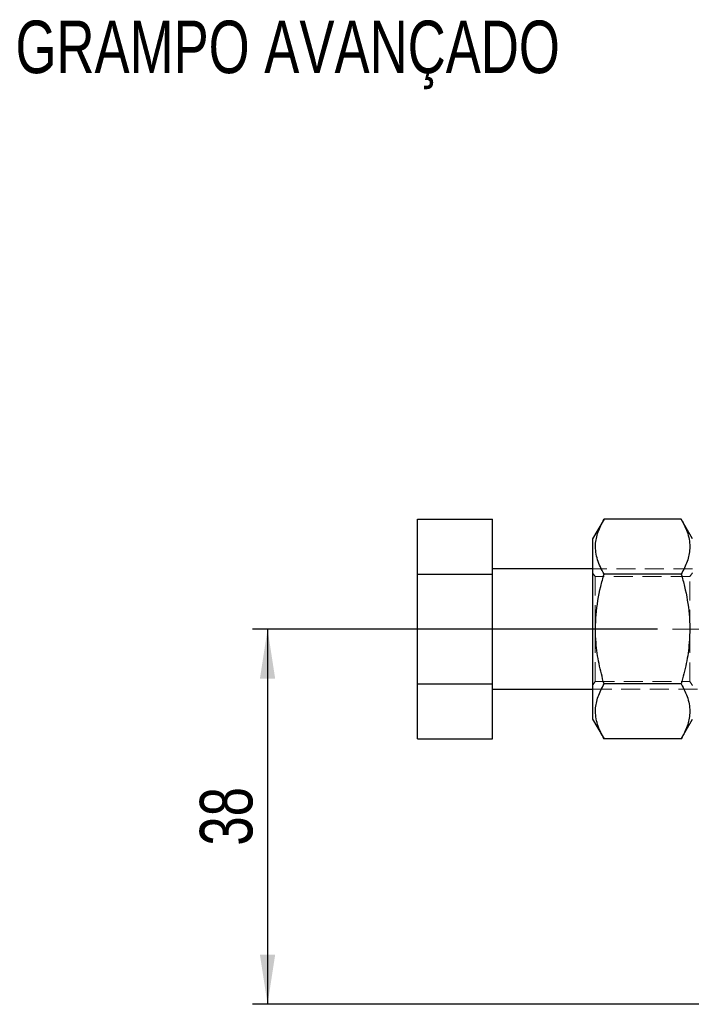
# Model space of a CAD drawing. Header units: millimetres. Extents: x 37 to 401, y 8 to 280.
# Tile 20 of 36: x 41 to 86, y 199 to 265. Entities that reach past the tile are written whole.
import ezdxf

# ---------------------------------------------------------------- set-up
doc = ezdxf.new("R2010")
doc.units = ezdxf.units.MM
doc.linetypes.add('CENTERX2', pattern=[20.32, 12.7, -2.54, 2.54, -2.54])
doc.linetypes.add('HIDDEN', pattern=[1.905, 1.27, -0.635])
doc.layers.add('FORMATO', color=179, linetype='Continuous')
doc.styles.add('SLDTEXTSTYLE0', font='TXT', dxfattribs={"width": 0.75})
doc.dimstyles.new('SLDDIMSTYLE1', dxfattribs={"dimtxt": 3.5, "dimasz": 3.302, "dimexe": 0, "dimexo": 0.0625, "dimgap": 0.875, "dimtad": 1, "dimdec": 0, "dimlfac": 1.5, "dimrnd": 1e-09, "dimzin": 12, "dimdsep": 46, "dimtxsty": 'SLDTEXTSTYLE0', "dimsah": 1, "dimcen": 0.09, "dimadec": 0, "dimazin": 3, "dimtfac": 1, "dimtdec": 0, "dimtofl": 0, "dimtmove": 0, "dimatfit": 3, "dimfxl": 0, "dimfrac": 2, "dimtolj": 1, "dimtzin": 12, "dimarcsym": 0})

# ---------------------------------------------------------------- blocks, each defined once
blk = doc.blocks.new('_D_2')
at = {"layer": 'FORMATO'}
for p, q in [((83.698, 223.934), (56.698, 223.934)), ((57.698, 223.934), (57.698, 198.934)), ((151.186, 198.934), (56.698, 198.934))]:
    blk.add_line(p, q, dxfattribs=at)
for points in [[(57.698, 223.934), (57.19, 220.632), (58.206, 220.632)], [(57.698, 198.934), (58.206, 202.236), (57.19, 202.236)]]:
    blk.add_solid(points, dxfattribs=at)
at = {"layer": 'FORMATO', "insert": (53.186, 209.504), "char_height": 3.5, "attachment_point": 1, "rotation": 90, "style": 'SLDTEXTSTYLE0'}
blk.add_mtext('38', dxfattribs=at)

msp = doc.modelspace()

# ---------------------------------------------------------------- linework, layer by layer
at = {"color": 7, "linetype": 'Continuous', "lineweight": 25}
for p, q in [((67.69752, 231.24751), (72.69752, 231.24751)), ((67.69752, 227.59095), (67.69752, 231.24751)), ((72.69752, 227.59095), (72.69752, 231.24751)), ((80.1223, 231.24751), (79.36418, 229.9344)), ((85.27273, 231.24751), (80.1223, 231.24751)), ((86.03085, 229.9344), (85.27273, 231.24751)), ((79.36418, 229.9344), (79.36418, 223.9344)), ((79.36418, 227.9344), (72.69752, 227.9344)), ((67.69752, 227.59095), (72.69752, 227.59095)), ((67.69752, 220.27785), (67.69752, 227.59095)), ((72.69752, 220.27785), (72.69752, 227.59095)), ((85.27273, 227.59095), (80.1223, 227.59095)), ((79.36418, 223.9344), (79.36418, 217.9344)), ((67.69752, 220.27785), (72.69752, 220.27785)), ((67.69752, 216.6213), (67.69752, 220.27785)), ((72.69752, 216.6213), (72.69752, 220.27785)), ((72.69752, 219.9344), (79.36418, 219.9344)), ((85.27273, 220.27785), (80.1223, 220.27785)), ((79.36418, 217.9344), (80.1223, 216.6213)), ((85.27273, 216.6213), (86.03085, 217.9344)), ((67.69752, 216.6213), (72.69752, 216.6213)), ((85.27273, 216.6213), (80.1223, 216.6213))]:
    msp.add_line(p, q, dxfattribs=at)
at = {"color": 7, "linetype": 'HIDDEN', "lineweight": 18}
for p, q in [((126.03086, 227.9344), (79.36418, 227.9344)), ((79.54224, 227.4344), (79.36418, 227.68869)), ((86.03085, 227.68869), (85.8528, 227.4344)), ((79.54224, 227.4344), (79.54224, 220.4344)), ((85.8528, 227.4344), (79.54224, 227.4344)), ((85.8528, 223.9344), (85.8528, 227.4344)), ((85.8528, 220.4344), (85.8528, 223.9344)), ((79.36418, 220.18012), (79.54224, 220.4344)), ((79.54224, 220.4344), (85.8528, 220.4344)), ((85.8528, 220.4344), (86.03085, 220.18012)), ((79.36418, 219.9344), (126.03086, 219.9344))]:
    msp.add_line(p, q, dxfattribs=at)
at = {"color": 7, "linetype": 'Continuous', "lineweight": 25}
for points, knots in [([(80.1223, 227.59095), (79.95892, 227.90832), (79.62861, 228.54993), (79.50778, 229.50056), (79.68515, 230.40929), (79.9757, 230.9664), (80.1223, 231.24751)], [0, 0, 0, 0, 0.2646058, 0.53494966, 0.7653441, 1, 1, 1, 1]), ([(85.27273, 231.24751), (85.43612, 230.93014), (85.76642, 230.28853), (85.88726, 229.3379), (85.70989, 228.42917), (85.41934, 227.87206), (85.27273, 227.59095)], [0, 0, 0, 0, 0.26460582, 0.53494969, 0.76534414, 1, 1, 1, 1]), ([(80.1223, 220.27785), (80.00281, 220.72728), (79.76272, 221.63025), (79.54406, 223.17329), (79.54704, 224.90777), (79.80482, 226.43263), (80.04778, 227.31906), (80.1223, 227.59095)], [0, 0, 0, 0, 0.18790531, 0.37753044, 0.62838403, 0.88601414, 1, 1, 1, 1]), ([(85.27273, 227.59095), (85.34726, 227.31905), (85.58602, 226.44795), (85.8463, 224.92398), (85.85327, 223.19371), (85.63326, 221.63486), (85.39334, 220.73182), (85.27273, 220.27785)], [0, 0, 0, 0, 0.11398627, 0.36518856, 0.62246716, 0.8102115, 1, 1, 1, 1]), ([(80.1223, 216.6213), (79.95892, 216.93866), (79.62861, 217.58027), (79.50778, 218.5309), (79.68515, 219.43963), (79.9757, 219.99674), (80.1223, 220.27785)], [0, 0, 0, 0, 0.264605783, 0.534949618, 0.765344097, 1, 1, 1, 1]), ([(85.27273, 220.27785), (85.43612, 219.96049), (85.76642, 219.31888), (85.88726, 218.36825), (85.70989, 217.45951), (85.41934, 216.90241), (85.27273, 216.6213)], [0, 0, 0, 0, 0.264605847, 0.53494958, 0.765344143, 1, 1, 1, 1])]:
    msp.add_open_spline(points, degree=3, knots=knots, dxfattribs=at)
at = {"layer": 'FORMATO', "linetype": 'CENTERX2', "lineweight": 18}
msp.add_line((172.03085, 223.9344), (84.69752, 223.9344), dxfattribs=at)

# ---------------------------------------------------------------- texts
at = {"layer": 'FORMATO', "insert": (40.90093, 264.4655), "char_height": 3.5, "attachment_point": 1, "style": 'SLDTEXTSTYLE0'}
msp.add_mtext('GRAMPO AVANÇADO', dxfattribs=at)

# ---------------------------------------------------------------- dimensions: what is measured, and where the dimension line sits
at = {"layer": 'FORMATO'}
dim = msp.add_linear_dim(base=(57.6975195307, 198.9344027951), p1=(84.6975195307, 223.9344027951), p2=(152.1858794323, 198.9344027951), angle=90, dimstyle='SLDDIMSTYLE1', dxfattribs=at)
dim.commit()
dim.dimension.update_dxf_attribs({"geometry": '_D_2', "text_midpoint": (57.6975195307, 212.0897117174), "dimtype": 160})

doc.saveas('drawing.dxf')
